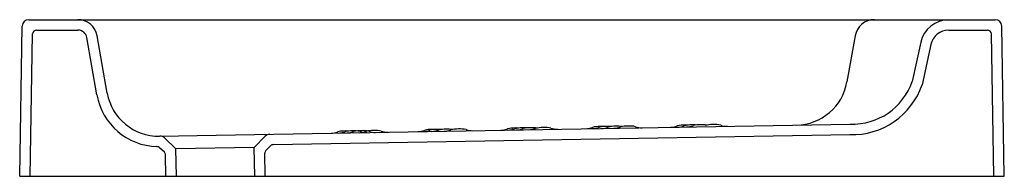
# Model space of a CAD drawing. Header units: millimetres. Extents: x -0.754 to 0, y 0 to 0.12.
import ezdxf

# ---------------------------------------------------------------- set-up
doc = ezdxf.new("R2010")
doc.units = ezdxf.units.MM
doc.layers.add('BLOCKS', color=3, linetype='Continuous')

msp = doc.modelspace()

# ---------------------------------------------------------------- linework, layer by layer
at = {"layer": 'BLOCKS'}
for p, q in [((-0.75419, 0), (-0.75218, 0.11509)), ((-0.74718, 0.12), (-0.00701, 0.12)), ((0, 0), (-0.00201, 0.11509)), ((-0.74619, -0.00014), (-0.74428, 0.10905)), ((-0.74128, 0.112), (-0.70968, 0.112)), ((-0.69505, 0.06232), (-0.70279, 0.10622)), ((-0.68717, 0.06371), (-0.69491, 0.1076)), ((-0.11428, 0.1076), (-0.12052, 0.07223)), ((-0.04254, 0.112), (-0.0129, 0.112)), ((-0.008, -0.00014), (-0.0099, 0.10905)), ((-0.06405, 0.10264), (-0.07051, 0.07268)), ((-0.05623, 0.10095), (-0.06294, 0.07009)), ((-0.60372, 0.03142), (-0.11814, 0.03989)), ((-0.64708, 0.03066), (-0.60372, 0.03142)), ((-0.57454, 0.02193), (-0.56616, 0.03061)), ((-0.56003, 0.02418), (-0.11801, 0.0319)), ((-0.63454, 0.02088), (-0.64322, 0.02926)), ((-0.56562, 0.01965), (-0.56213, 0.02326)), ((-0.64337, 0.01829), (-0.64704, 0.02183)), ((-0.64217, -0.00014), (-0.64245, 0.01618)), ((-0.57454, 0.02193), (-0.63454, 0.02088)), ((-0.63417, 0), (-0.63454, 0.02088)), ((-0.57416, 0), (-0.57454, 0.02193)), ((-0.56616, 0.00014), (-0.56647, 0.01751)), ((-0.75419, 0), (0, 0))]:
    msp.add_line(p, q, dxfattribs=at)
for centre, radius, start, end in [((-0.74718, 0.115), 0.005, 90, 179), ((-0.70968, 0.105), 0.015, 10, 90), ((-0.09951, 0.105), 0.015, 90, 170), ((-0.04254, 0.098), 0.022, 90, 167.82041), ((-0.00701, 0.115), 0.005, 1, 90), ((-0.74128, 0.109), 0.003, 90, 179), ((-0.70968, 0.105), 0.007, 10, 90), ((-0.04254, 0.098), 0.014, 90, 167.82041), ((-0.0129, 0.109), 0.003, 1, 90), ((-0.15991, 0.07917), 0.04, 271, 350), ((-0.11642, 0.08838), 0.05652, 267.96359, 341.1198), ((-0.11642, 0.08838), 0.04852, 267.96359, 341.1198), ((-0.64777, 0.07066), 0.048, 190.00503, 268.48478), ((-0.64777, 0.07066), 0.04, 190.00503, 270.99497), ((-0.31016, 0.01712), 0.02094, 88.81912, 104.69414), ((-0.30474, 0.01699), 0.02116, 88.82204, 104.64827), ((-0.30857, 0.0171), 0.02099, 85.78286, 93.16172), ((-0.30321, 0.01715), 0.02103, 83.91943, 93.16113), ((-0.298, 0.01689), 0.02138, 88.8248, 104.6053), ((-0.29943, 0.05173), 0.015, 271, 291.09098), ((-0.29638, 0.01687), 0.02143, 80.55997, 93.15509), ((-0.28859, 0.01678), 0.02166, 88.82827, 104.54982), ((-0.28711, 0.01712), 0.02133, 77.39568, 93.15651), ((-0.27754, 0.05211), 0.015, 250.86737, 270.99999), ((-0.25589, 0.05249), 0.015, 271, 291.17165), ((-0.24517, 0.01825), 0.02094, 88.81912, 104.69414), ((-0.25055, 0.0526), 0.01501, 271.0082, 291.1591), ((-0.23981, 0.01831), 0.02098, 88.81962, 104.68612), ((-0.24358, 0.01823), 0.02099, 85.85545, 93.16172), ((-0.2438, 0.0527), 0.015, 271, 291.12213), ((-0.23814, 0.0181), 0.02121, 84.0674, 93.15828), ((-0.23301, 0.01803), 0.02138, 88.8248, 104.6053), ((-0.23139, 0.018), 0.02143, 80.68139, 93.15509), ((-0.22373, 0.01828), 0.02128, 88.82356, 104.62425), ((-0.22196, 0.01788), 0.02171, 77.4708, 93.15112), ((-0.21235, 0.05325), 0.015, 250.90902, 271), ((-0.64669, 0.02567), 0.005, 46, 91), ((-0.56256, 0.02714), 0.005, 91, 136), ((-0.51586, 0.04795), 0.015, 271, 291.17165), ((-0.50513, 0.01372), 0.02094, 83.58856, 104.69414), ((-0.51047, 0.04805), 0.015, 271, 291.14602), ((-0.49971, 0.01358), 0.02116, 88.82204, 104.64827), ((-0.50383, 0.0482), 0.01504, 271.0255, 291.12817), ((-0.4981, 0.01356), 0.02121, 77.37145, 93.15828), ((-0.49307, 0.01377), 0.02109, 88.82118, 104.6618), ((-0.49447, 0.04833), 0.015, 271.00001, 291.13263), ((-0.48855, 0.04843), 0.015, 250.85395, 271), ((-0.49147, 0.01374), 0.02115, 77.35773, 93.15929), ((-0.48369, 0.01374), 0.02128, 88.82356, 104.62425), ((-0.4819, 0.04866), 0.01511, 250.92371, 270.92261), ((-0.48192, 0.01334), 0.02171, 77.4708, 93.15112), ((-0.47231, 0.04871), 0.015, 250.90902, 271), ((-0.44951, 0.04911), 0.015, 271, 291.16259), ((-0.44548, 0.04918), 0.015, 271, 291.14602), ((-0.43877, 0.01479), 0.02102, 88.82014, 104.67795), ((-0.43472, 0.01472), 0.02116, 88.82204, 104.64827), ((-0.43884, 0.04934), 0.01504, 271.02631, 291.12737), ((-0.43718, 0.01477), 0.02107, 87.66325, 93.16051), ((-0.43311, 0.01469), 0.02121, 84.17009, 93.15828), ((-0.42808, 0.0149), 0.02109, 88.82118, 104.6618), ((-0.42941, 0.04946), 0.015, 271, 291.09098), ((-0.42636, 0.0146), 0.02143, 80.55997, 93.15509), ((-0.41857, 0.01451), 0.02166, 88.82827, 104.54982), ((-0.41693, 0.01448), 0.02171, 77.4708, 93.15112), ((-0.40732, 0.04985), 0.015, 250.90902, 271), ((-0.38588, 0.05022), 0.015, 271, 291.17165), ((-0.37515, 0.01599), 0.02094, 88.81912, 104.69414), ((-0.38054, 0.05037), 0.01505, 271.03408, 291.13322), ((-0.36979, 0.01604), 0.02098, 88.81962, 104.68612), ((-0.37356, 0.01596), 0.02099, 85.85545, 93.16172), ((-0.37385, 0.05048), 0.01504, 271.02931, 291.12436), ((-0.3682, 0.01602), 0.02103, 84.02249, 93.16113), ((-0.36309, 0.01604), 0.02109, 88.82118, 104.6618), ((-0.36449, 0.0506), 0.015, 271.00001, 291.13263), ((-0.36137, 0.01573), 0.02143, 80.68139, 93.15509), ((-0.35371, 0.01601), 0.02128, 88.82356, 104.62425), ((-0.35194, 0.01561), 0.02171, 77.4708, 93.15112), ((-0.34233, 0.05098), 0.015, 250.90902, 271), ((-0.32089, 0.05136), 0.015, 271, 291.17165), ((-0.3155, 0.05145), 0.015, 271, 291.14602), ((-0.30879, 0.05157), 0.015, 271, 291.12213), ((-0.64912, 0.01967), 0.003, 46, 88.48478), ((-0.55997, 0.02118), 0.003, 91, 136), ((-0.64545, 0.01613), 0.003, 1, 46), ((-0.56347, 0.01756), 0.003, 136, 181)]:
    msp.add_arc(centre, radius, start, end, dxfattribs=at)

doc.saveas('drawing.dxf')
